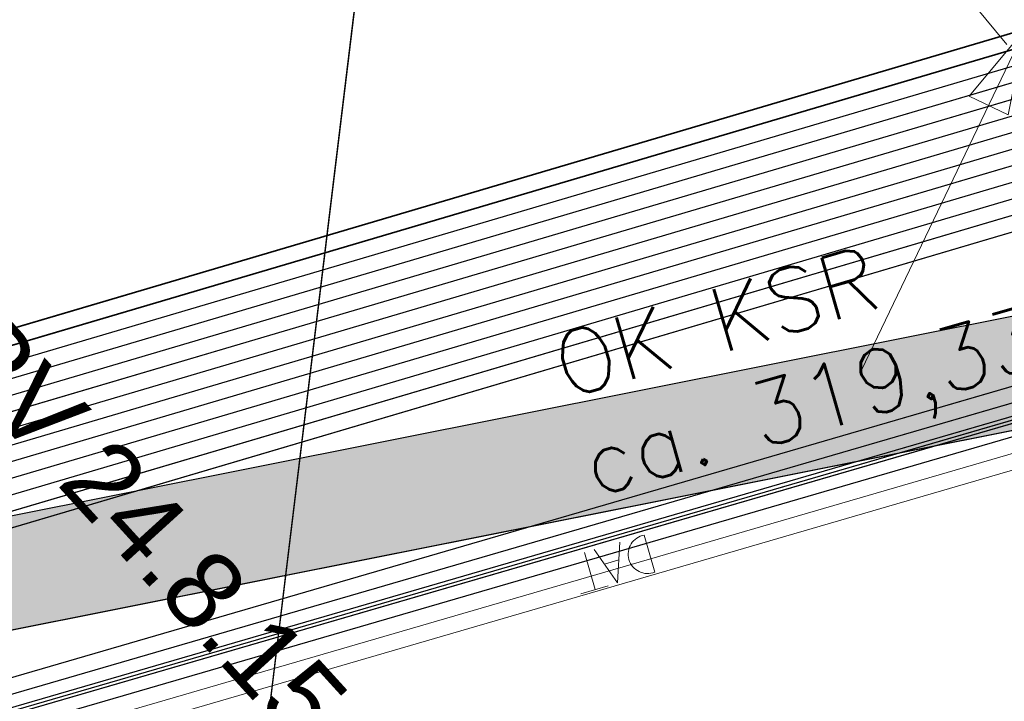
# Model space of a CAD drawing. Header units: metres. Extents: x -502 to 161, y -108 to 174.
# Tile 169 of 256: x -212.91 to -209.84, y -38.73 to -36.6. Entities that reach past the tile are written whole.
import ezdxf

# ---------------------------------------------------------------- set-up
doc = ezdxf.new("R2010")
doc.units = ezdxf.units.M
doc.header["$LTSCALE"] = 0.1
for name, color, linetype in [('BRI31-005.05-5p02-Koordinierung Lageplan 4. BA ZOB West 2022-06-15', 7, 'Continuous'), ('BRI31-005.06-5f07-Koordinierung Lageplan 4. BA ZOB Fernbusbahnh', 7, 'Continuous'), ('BRI32-005.02-5f05-Koordinierung Schemaplan 4 BA ZOB Teilbereich', 7, 'Continuous'), ('BRI32-005.03-5f06-Koordinierung Schemaplan 4 BA ZOB Teilbereich 2 Ost - Bahnhofsallee 2023-01-21', 7, 'Continuous')]:
    doc.layers.add(name, color=color, linetype=linetype)
doc.styles.add('Arial', font='arial.ttf')
doc.styles.add('Txt', font='txt_____.ttf')

# ---------------------------------------------------------------- blocks, each defined once
blk = doc.blocks.new('ALG_00093')
at = {"color": 1, "linetype": 'Continuous', "lineweight": 9, "true_color": 0xff0000, "transparency": 33554687, "flags": 128}
blk.add_lwpolyline([(0, 0), (0.3773, 0.09625), (0.3773, -0.09625), (0, 0)], dxfattribs=at)
blk = doc.blocks.new('1000DAT')
at = {"color": 114, "linetype": 'Continuous', "lineweight": 13, "true_color": 0x00994c, "transparency": 33554687}
for p, q in [((4.589, 0.775), (4.589, 0.173)), ((5.348, 0.777), (5.795, 0.777)), ((5.561, 0.775), (5.561, 0.173)), ((5.077, 0.435), (5.312, 0.435))]:
    blk.add_line(p, q, dxfattribs=at)
at = {"color": 114, "linetype": 'Continuous', "lineweight": 13, "true_color": 0x00994c, "transparency": 33554687, "flags": 128}
blk.add_lwpolyline([(4.589, 0.775, -0.445229), (4.924, 0.474, -0.445229), (4.589, 0.173)], format="xyb", dxfattribs=at)
blk.add_lwpolyline([(4.984, 0.174), (5.199, 0.775), (5.401, 0.174)], dxfattribs=at)

msp = doc.modelspace()

# ---------------------------------------------------------------- linework, layer by layer
at = {"layer": 'BRI31-005.05-5p02-Koordinierung Lageplan 4. BA ZOB West 2022-06-15', "color": 1, "linetype": 'Continuous', "lineweight": 25, "true_color": 0xff0000, "transparency": 33554687}
msp.add_line((-211.7361, -35.479), (-212.1559, -38.9294), dxfattribs=at)
at = {"layer": 'BRI31-005.05-5p02-Koordinierung Lageplan 4. BA ZOB West 2022-06-15', "color": 1, "linetype": 'Continuous', "lineweight": 18, "true_color": 0xff0000, "transparency": 33554687}
msp.add_line((-209.7711, -36.6334), (-210.2833, -37.6984), dxfattribs=at)
at = {"layer": 'BRI31-005.05-5p02-Koordinierung Lageplan 4. BA ZOB West 2022-06-15', "color": 250, "linetype": 'Continuous', "lineweight": 25, "true_color": 0x333333, "transparency": 33554687}
for p, q in [((-249.6124, -45.4638), (-208.7337, -37.3151)), ((-249.5446, -45.8072), (-208.6653, -37.6584))]:
    msp.add_line(p, q, dxfattribs=at)
at = {"layer": 'BRI31-005.05-5p02-Koordinierung Lageplan 4. BA ZOB West 2022-06-15', "color": 1, "linetype": 'Continuous', "lineweight": 25, "true_color": 0xff0000, "transparency": 33554687, "flags": 128}
msp.add_lwpolyline([(-225.3387, -11.2374), (-229.5957, -18.1714), (-229.0257, -20.8074), (-227.7997, -27.4074), (-227.6647, -27.9944), (-227.4477, -30.3544), (-224.2937, -35.5024), (-224.0217, -35.9484), (-223.2007, -36.4664), (-222.9157, -36.6434), (-217.6127, -39.5814), (-217.2307, -39.7354), (-214.0777, -39.1054), (-207.9547, -37.3244), (-207.4387, -36.8834), (-205.7427, -35.6354), (-202.5457, -34.9364), (-199.0767, -34.0634), (-192.6107, -32.7734), (-185.6937, -31.6434), (-180.2767, -30.7334), (-179.4717, -30.6334), (-178.4147, -30.7934), (-174.3807, -31.4324)], dxfattribs=at)
at = {"layer": 'BRI31-005.05-5p02-Koordinierung Lageplan 4. BA ZOB West 2022-06-15', "color": 250, "linetype": 'Continuous', "lineweight": 25, "true_color": 0x333333, "transparency": 33554687, "flags": 128}
for points in [[(-225.3307, -11.2434), (-229.5857, -18.1734), (-229.0157, -20.8054), (-227.7897, -27.4054), (-227.6547, -27.9934), (-227.4387, -30.3514), (-224.2857, -35.4974), (-224.0137, -35.9414), (-223.1947, -36.4574), (-222.9107, -36.6354), (-217.6077, -39.5724), (-217.2297, -39.7244), (-214.0807, -39.0964), (-207.9597, -37.3154), (-207.4447, -36.8754), (-205.7467, -35.6254), (-202.5487, -34.9274), (-199.0787, -34.0534), (-192.6127, -32.7634), (-185.6947, -31.6334), (-180.2787, -30.7234), (-179.4717, -30.6234), (-178.4137, -30.7834), (-174.3787, -31.4224)], [(-225.2907, -11.2734), (-229.5327, -18.1824), (-228.9667, -20.7954), (-227.7407, -27.3964), (-227.6047, -27.9884), (-227.3897, -30.3354), (-224.2587, -35.4464), (-223.9867, -35.8994), (-223.1627, -36.4184), (-222.8857, -36.5924), (-217.5837, -39.5284), (-217.0567, -39.7414), (-214.0687, -39.1454), (-207.9377, -37.3614), (-207.4157, -36.9154), (-205.7257, -35.6724), (-202.5377, -34.9764), (-199.0687, -34.1024), (-192.6037, -32.8124), (-185.6867, -31.6824), (-180.2717, -30.7724), (-179.4727, -30.6734), (-178.4207, -30.8324), (-177.8307, -31.0624)], [(-174.3647, -31.3244), (-178.3997, -30.6854), (-179.4697, -30.5234), (-180.2927, -30.6254), (-185.7107, -31.5354), (-192.6307, -32.6654), (-199.0987, -33.9554), (-202.5707, -34.8294), (-205.7887, -35.5314), (-207.5047, -36.7934), (-208.0037, -37.2234), (-214.1047, -38.9984), (-217.2137, -39.6184), (-217.5597, -39.4844), (-222.8607, -36.5494), (-223.1417, -36.3724), (-223.9597, -35.8574), (-224.2067, -35.4344), (-227.3407, -30.3194), (-227.5547, -27.9834), (-227.6917, -27.3874), (-228.9177, -20.7854), (-229.4797, -18.1914), (-225.2507, -11.3034)], [(-174.3717, -31.3734), (-178.4067, -30.7344), (-179.4707, -30.5734), (-180.2857, -30.6744), (-185.7027, -31.5844), (-192.6217, -32.7144), (-199.0887, -34.0044), (-202.5597, -34.8784), (-205.7677, -35.5784), (-207.4747, -36.8344), (-207.9817, -37.2694), (-214.0927, -39.0474), (-217.0437, -39.6364), (-217.5357, -39.4404), (-222.8357, -36.5064), (-223.1087, -36.3344), (-223.9327, -35.8154), (-224.1667, -35.4034), (-227.2917, -30.3034), (-227.5047, -27.9804), (-227.6427, -27.3784), (-228.8687, -20.7754), (-229.4267, -18.2004), (-225.2107, -11.3334)], [(-178.2347, -30.0544), (-179.1357, -29.8924), (-180.3637, -30.1044), (-186.0237, -31.1244), (-193.0907, -32.3544), (-199.2367, -33.3944), (-200.6857, -33.7654), (-202.8467, -34.2434), (-206.2057, -35.0734), (-208.3897, -36.7434), (-214.3777, -38.5134), (-216.5857, -38.7694), (-217.3127, -38.8554), (-222.6167, -36.1834), (-223.7887, -35.3634), (-226.8857, -30.1354), (-227.0657, -27.9414), (-227.1787, -27.2534), (-228.4947, -20.5034), (-229.0277, -18.0634), (-224.7607, -11.6114)], [(-178.2447, -30.1034), (-179.1357, -29.9434), (-180.3547, -30.1534), (-186.0147, -31.1734), (-193.0827, -32.4034), (-199.2267, -33.4434), (-200.6627, -33.8124), (-202.8357, -34.2924), (-206.1837, -35.1194), (-208.3667, -36.7884), (-214.3677, -38.5624), (-216.5857, -38.8194), (-217.1447, -38.8844), (-222.5907, -36.1404), (-223.7507, -35.3284), (-226.8367, -30.1194), (-227.0157, -27.9374), (-227.1297, -27.2434), (-228.4457, -20.4934), (-228.9747, -18.0734), (-224.7217, -11.6424)], [(-178.2547, -30.1524), (-179.1357, -29.9944), (-180.3457, -30.2024), (-186.0057, -31.2224), (-193.0747, -32.4524), (-199.2167, -33.4924), (-200.6567, -33.8604), (-202.8157, -34.3414), (-206.1617, -35.1654), (-208.3437, -36.8334), (-214.3577, -38.6114), (-216.5757, -38.8684), (-216.9747, -38.9144), (-217.1357, -38.8334), (-222.5647, -36.0974), (-223.7127, -35.2934), (-226.7877, -30.1034), (-226.9657, -27.9334), (-227.0807, -27.2334), (-228.3967, -20.4834), (-228.9217, -18.0834), (-224.6827, -11.6734)], [(-224.6437, -11.7044), (-228.8687, -18.0934), (-228.3477, -20.4734), (-227.0317, -27.2234), (-226.9157, -27.9294), (-226.7387, -30.0874), (-223.6747, -35.2584), (-222.5387, -36.0544), (-217.2887, -38.7014), (-216.6117, -38.6224), (-214.4077, -38.3664), (-208.4587, -36.6084), (-206.2717, -34.9354), (-202.8797, -34.0964), (-200.7457, -33.6254), (-199.2667, -33.2474), (-193.1147, -32.2074), (-186.0507, -30.9774), (-180.3907, -29.9574), (-179.1357, -29.7394), (-178.2047, -29.9074)], [(-178.2147, -29.9564), (-179.1357, -29.7904), (-180.3817, -30.0064), (-186.0417, -31.0264), (-193.1067, -32.2564), (-199.2567, -33.2964), (-200.7597, -33.6794), (-202.8687, -34.1454), (-206.2497, -34.9814), (-208.4357, -36.6534), (-214.3977, -38.4154), (-217.1177, -38.7314), (-222.5257, -36.0034), (-223.6367, -35.2234), (-226.6897, -30.0714), (-226.8657, -27.9254), (-226.9827, -27.2134), (-228.2987, -20.4634), (-228.8157, -18.1034), (-224.6047, -11.7354)], [(-178.2247, -30.0054), (-179.1357, -29.8414), (-180.3727, -30.0554), (-186.0327, -31.0754), (-193.0987, -32.3054), (-199.2467, -33.3454), (-200.7697, -33.7334), (-202.8577, -34.1944), (-206.2277, -35.0274), (-208.4127, -36.6984), (-214.3877, -38.4644), (-216.6287, -38.7244), (-216.9477, -38.7614), (-217.1087, -38.6784), (-222.4867, -35.9684), (-223.5987, -35.1884), (-226.6407, -30.0554), (-226.8157, -27.9214), (-226.9337, -27.2034), (-228.2497, -20.4534), (-228.7627, -18.1134), (-224.5657, -11.7664)], [(-178.1847, -29.8094), (-179.1357, -29.6374), (-180.4087, -29.8594), (-186.0687, -30.8794), (-193.1307, -32.1094), (-199.2867, -33.1494), (-202.9127, -33.9494), (-206.3377, -34.7974), (-208.5277, -36.4734), (-214.4377, -38.2194), (-216.6027, -38.4714), (-217.2647, -38.5434), (-222.4607, -35.9254), (-223.5607, -35.1534), (-226.5917, -30.0394), (-226.7657, -27.9174), (-226.8847, -27.1934), (-228.2007, -20.4434), (-228.7097, -18.1234), (-224.5267, -11.7974)], [(-178.1947, -29.8584), (-179.1357, -29.6884), (-180.3997, -29.9084), (-186.0597, -30.9284), (-193.1227, -32.1584), (-199.2767, -33.1984), (-202.9017, -33.9984), (-206.3157, -34.8434), (-208.5047, -36.5184), (-214.4277, -38.2684), (-217.0907, -38.5784), (-222.4567, -35.8684), (-223.5227, -35.1184), (-226.5427, -30.0234), (-226.7157, -27.9134), (-226.8357, -27.1844), (-228.1517, -20.4334), (-228.6567, -18.1334), (-224.4877, -11.8284)], [(-200.2857, -36.5834), (-199.6747, -35.4934), (-199.5557, -34.9334), (-199.7607, -34.1634), (-200.1017, -33.7834), (-200.6467, -33.5734), (-201.0147, -33.6334), (-202.8907, -34.0474), (-206.2937, -34.8894), (-208.4817, -36.5634), (-214.4177, -38.3174), (-216.6047, -38.5714), (-216.9147, -38.6074), (-217.0817, -38.5234), (-222.4087, -35.8394), (-223.4847, -35.0834), (-226.4937, -30.0074), (-226.6657, -27.9094), (-226.7867, -27.1734), (-228.1027, -20.4234), (-228.6037, -18.1434), (-224.4487, -11.8594)], [(-178.1657, -29.7114), (-179.1357, -29.5354), (-180.4267, -29.7614), (-186.0867, -30.7814), (-193.1467, -32.0114), (-199.3047, -33.0514), (-202.9357, -33.8514), (-206.3817, -34.7054), (-208.5737, -36.3834), (-214.4577, -38.1214), (-216.9157, -38.4004), (-217.0637, -38.4194), (-217.1517, -38.4314), (-222.3827, -35.7964), (-223.4467, -35.0484), (-226.4447, -29.9914), (-226.6157, -27.9054), (-226.7377, -27.1634), (-228.0537, -20.4134), (-228.5507, -18.1534), (-224.4097, -11.8904)], [(-178.1747, -29.7604), (-179.1357, -29.5864), (-180.4177, -29.8104), (-186.0777, -30.8304), (-193.1387, -32.0604), (-199.2967, -33.1004), (-202.9237, -33.9004), (-206.3597, -34.7514), (-208.5507, -36.4284), (-214.4477, -38.1704), (-216.9837, -38.4594), (-217.1887, -38.3564), (-222.3567, -35.7534), (-223.4087, -35.0134), (-226.3957, -29.9754), (-226.5657, -27.9014), (-226.6887, -27.1534), (-228.0047, -20.4034), (-228.4977, -18.1634), (-224.3707, -11.9214)]]:
    msp.add_lwpolyline(points, dxfattribs=at)
at = {"layer": 'BRI31-005.05-5p02-Koordinierung Lageplan 4. BA ZOB West 2022-06-15', "color": 114, "linetype": 'Continuous', "lineweight": 25, "true_color": 0x00994c, "transparency": 33554687, "flags": 128}
msp.add_lwpolyline([(-174.3777, -31.4124), (-178.4117, -30.7734), (-179.4707, -30.6134), (-180.2797, -30.7134), (-185.6977, -31.6244), (-192.6137, -32.7544), (-199.0817, -34.0444), (-202.5497, -34.9164), (-205.7517, -35.6174), (-207.4517, -36.8684), (-207.9637, -37.3064), (-214.0827, -39.0854), (-217.2287, -39.7144), (-217.6047, -39.5634), (-222.9057, -36.6254), (-223.1907, -36.4494), (-224.0077, -35.9334), (-224.2767, -35.4914), (-227.4277, -30.3474), (-227.6447, -27.9914), (-227.7807, -27.4034), (-229.0067, -20.8034), (-229.5747, -18.1744), (-225.3227, -11.2494)], dxfattribs=at)
at = {"layer": 'BRI31-005.05-5p02-Koordinierung Lageplan 4. BA ZOB West 2022-06-15', "color": 190, "linetype": 'Continuous', "lineweight": 35, "true_color": 0x7f00ff, "transparency": 33554687, "flags": 128}
for points in [[(-178.1477, -29.6134), (-179.1357, -29.4334), (-180.4447, -29.6634), (-186.1047, -30.6834), (-193.1627, -31.9134), (-199.3207, -32.9534), (-202.9597, -33.7534), (-206.4257, -34.6134), (-208.6197, -36.2934), (-214.4777, -38.0234), (-217.0457, -38.3154), (-217.1367, -38.3264), (-222.3647, -35.6884), (-223.3707, -34.9784), (-226.3467, -29.9594), (-226.5157, -27.8974), (-226.6397, -27.1434), (-227.9557, -20.3934), (-228.4447, -18.1734), (-224.3317, -11.9524)], [(-178.1567, -29.6624), (-179.1357, -29.4844), (-180.4357, -29.7124), (-186.0957, -30.7324), (-193.1547, -31.9624), (-199.3127, -33.0024), (-202.9477, -33.8024), (-206.4037, -34.6594), (-208.5967, -36.3384), (-214.4677, -38.0724), (-216.9517, -38.3544), (-222.3047, -35.6674), (-223.3327, -34.9434), (-226.2977, -29.9434), (-226.4657, -27.8934), (-226.5907, -27.1334), (-227.9067, -20.3834), (-228.3917, -18.1834), (-224.2927, -11.9834)]]:
    msp.add_lwpolyline(points, dxfattribs=at)
at = {"layer": 'BRI31-005.05-5p02-Koordinierung Lageplan 4. BA ZOB West 2022-06-15', "color": 7, "linetype": 'Continuous', "lineweight": 13, "transparency": 33554687, "flags": 128}
for points in [[(-174.4567, -31.9734), (-178.4767, -31.2244), (-179.4807, -31.0734), (-180.2157, -31.1644), (-185.6227, -32.0744), (-192.5317, -33.2044), (-198.9887, -34.4944), (-202.5047, -35.1234), (-205.6627, -35.8134), (-207.8937, -37.4534), (-214.0447, -39.2434), (-217.2537, -39.8834), (-222.9587, -36.7234), (-224.0877, -36.0134), (-227.5367, -30.3834), (-227.7547, -28.0034), (-227.8877, -27.4234), (-229.1137, -20.8234)], [(-174.4497, -31.9244), (-178.4697, -31.1754), (-179.4797, -31.0234), (-180.2227, -31.1154), (-185.6307, -32.0254), (-192.5407, -33.1554), (-198.9987, -34.4454), (-202.5267, -35.0254), (-205.7047, -35.7194), (-207.3857, -36.9554), (-207.9157, -37.4074), (-214.0567, -39.1944), (-217.2457, -39.8304), (-222.9347, -36.6794), (-223.2167, -36.5024), (-224.0507, -35.9774), (-227.4877, -30.3674), (-227.7047, -27.9984), (-227.8387, -27.4144), (-229.0647, -20.8144)]]:
    msp.add_lwpolyline(points, dxfattribs=at)
at = {"layer": 'BRI31-005.05-5p02-Koordinierung Lageplan 4. BA ZOB West 2022-06-15', "color": 1, "linetype": 'Continuous', "lineweight": 18, "true_color": 0xff0000, "transparency": 33554687, "flags": 128}
msp.add_lwpolyline([(-209.7134, -36.5851), (-211.6984, -34.1901), (-211.8139, -34.2859), (-209.8289, -36.6809)], dxfattribs=at)
at = {"layer": 'BRI31-005.06-5f07-Koordinierung Lageplan 4. BA ZOB Fernbusbahnh', "color": 1, "linetype": 'Continuous', "lineweight": 25, "true_color": 0xff0000, "transparency": 33554687}
msp.add_line((-211.7361, -35.479), (-212.1559, -38.9294), dxfattribs=at)
at = {"layer": 'BRI31-005.06-5f07-Koordinierung Lageplan 4. BA ZOB Fernbusbahnh', "color": 1, "linetype": 'Continuous', "lineweight": 20, "true_color": 0xff0000, "transparency": 33554687}
msp.add_line((-211.7361, -35.479), (-212.1559, -38.9294), dxfattribs=at)
at = {"layer": 'BRI31-005.06-5f07-Koordinierung Lageplan 4. BA ZOB Fernbusbahnh', "color": 1, "linetype": 'Continuous', "lineweight": 13, "true_color": 0xff0000, "transparency": 33554687}
msp.add_line((-209.7711, -36.6334), (-210.2833, -37.6984), dxfattribs=at)
at = {"layer": 'BRI31-005.06-5f07-Koordinierung Lageplan 4. BA ZOB Fernbusbahnh', "color": 250, "linetype": 'Continuous', "lineweight": 20, "true_color": 0x333333, "transparency": 33554687}
for p, q in [((-249.6124, -45.4638), (-208.7337, -37.3151)), ((-249.5446, -45.8072), (-208.6653, -37.6584))]:
    msp.add_line(p, q, dxfattribs=at)
at = {"layer": 'BRI31-005.06-5f07-Koordinierung Lageplan 4. BA ZOB Fernbusbahnh', "color": 1, "linetype": 'Continuous', "lineweight": 20, "true_color": 0xff0000, "transparency": 33554687, "flags": 128}
msp.add_lwpolyline([(-225.3387, -11.2374), (-229.5957, -18.1714), (-229.0257, -20.8074), (-227.7997, -27.4074), (-227.6647, -27.9944), (-227.4477, -30.3544), (-224.2937, -35.5024), (-224.0217, -35.9484), (-223.2007, -36.4664), (-222.9157, -36.6434), (-217.6127, -39.5814), (-217.2307, -39.7354), (-214.0777, -39.1054), (-207.9547, -37.3244), (-207.4387, -36.8834), (-205.7427, -35.6354), (-202.5457, -34.9364), (-199.0767, -34.0634), (-192.6107, -32.7734), (-185.6937, -31.6434), (-180.2767, -30.7334), (-179.4717, -30.6334), (-178.4147, -30.7934), (-174.3807, -31.4324)], dxfattribs=at)
at = {"layer": 'BRI31-005.06-5f07-Koordinierung Lageplan 4. BA ZOB Fernbusbahnh', "color": 250, "linetype": 'Continuous', "lineweight": 20, "true_color": 0x333333, "transparency": 33554687, "flags": 128}
for points in [[(-225.3307, -11.2434), (-229.5857, -18.1734), (-229.0157, -20.8054), (-227.7897, -27.4054), (-227.6547, -27.9934), (-227.4387, -30.3514), (-224.2857, -35.4974), (-224.0137, -35.9414), (-223.1947, -36.4574), (-222.9107, -36.6354), (-217.6077, -39.5724), (-217.2297, -39.7244), (-214.0807, -39.0964), (-207.9597, -37.3154), (-207.4447, -36.8754), (-205.7467, -35.6254), (-202.5487, -34.9274), (-199.0787, -34.0534), (-192.6127, -32.7634), (-185.6947, -31.6334), (-180.2787, -30.7234), (-179.4717, -30.6234), (-178.4137, -30.7834), (-174.3787, -31.4224)], [(-225.2907, -11.2734), (-229.5327, -18.1824), (-228.9667, -20.7954), (-227.7407, -27.3964), (-227.6047, -27.9884), (-227.3897, -30.3354), (-224.2587, -35.4464), (-223.9867, -35.8994), (-223.1627, -36.4184), (-222.8857, -36.5924), (-217.5837, -39.5284), (-217.0567, -39.7414), (-214.0687, -39.1454), (-207.9377, -37.3614), (-207.4157, -36.9154), (-205.7257, -35.6724), (-202.5377, -34.9764), (-199.0687, -34.1024), (-192.6037, -32.8124), (-185.6867, -31.6824), (-180.2717, -30.7724), (-179.4727, -30.6734), (-178.4207, -30.8324), (-177.8307, -31.0624)], [(-174.3647, -31.3244), (-178.3997, -30.6854), (-179.4697, -30.5234), (-180.2927, -30.6254), (-185.7107, -31.5354), (-192.6307, -32.6654), (-199.0987, -33.9554), (-202.5707, -34.8294), (-205.7887, -35.5314), (-207.5047, -36.7934), (-208.0037, -37.2234), (-214.1047, -38.9984), (-217.2137, -39.6184), (-217.5597, -39.4844), (-222.8607, -36.5494), (-223.1417, -36.3724), (-223.9597, -35.8574), (-224.2067, -35.4344), (-227.3407, -30.3194), (-227.5547, -27.9834), (-227.6917, -27.3874), (-228.9177, -20.7854), (-229.4797, -18.1914), (-225.2507, -11.3034)], [(-174.3717, -31.3734), (-178.4067, -30.7344), (-179.4707, -30.5734), (-180.2857, -30.6744), (-185.7027, -31.5844), (-192.6217, -32.7144), (-199.0887, -34.0044), (-202.5597, -34.8784), (-205.7677, -35.5784), (-207.4747, -36.8344), (-207.9817, -37.2694), (-214.0927, -39.0474), (-217.0437, -39.6364), (-217.5357, -39.4404), (-222.8357, -36.5064), (-223.1087, -36.3344), (-223.9327, -35.8154), (-224.1667, -35.4034), (-227.2917, -30.3034), (-227.5047, -27.9804), (-227.6427, -27.3784), (-228.8687, -20.7754), (-229.4267, -18.2004), (-225.2107, -11.3334)], [(-178.2347, -30.0544), (-179.1357, -29.8924), (-180.3637, -30.1044), (-186.0237, -31.1244), (-193.0907, -32.3544), (-199.2367, -33.3944), (-200.6857, -33.7654), (-202.8467, -34.2434), (-206.2057, -35.0734), (-208.3897, -36.7434), (-214.3777, -38.5134), (-216.5857, -38.7694), (-217.3127, -38.8554), (-222.6167, -36.1834), (-223.7887, -35.3634), (-226.8857, -30.1354), (-227.0657, -27.9414), (-227.1787, -27.2534), (-228.4947, -20.5034), (-229.0277, -18.0634), (-224.7607, -11.6114)], [(-178.2447, -30.1034), (-179.1357, -29.9434), (-180.3547, -30.1534), (-186.0147, -31.1734), (-193.0827, -32.4034), (-199.2267, -33.4434), (-200.6627, -33.8124), (-202.8357, -34.2924), (-206.1837, -35.1194), (-208.3667, -36.7884), (-214.3677, -38.5624), (-216.5857, -38.8194), (-217.1447, -38.8844), (-222.5907, -36.1404), (-223.7507, -35.3284), (-226.8367, -30.1194), (-227.0157, -27.9374), (-227.1297, -27.2434), (-228.4457, -20.4934), (-228.9747, -18.0734), (-224.7217, -11.6424)], [(-178.2547, -30.1524), (-179.1357, -29.9944), (-180.3457, -30.2024), (-186.0057, -31.2224), (-193.0747, -32.4524), (-199.2167, -33.4924), (-200.6567, -33.8604), (-202.8157, -34.3414), (-206.1617, -35.1654), (-208.3437, -36.8334), (-214.3577, -38.6114), (-216.5757, -38.8684), (-216.9747, -38.9144), (-217.1357, -38.8334), (-222.5647, -36.0974), (-223.7127, -35.2934), (-226.7877, -30.1034), (-226.9657, -27.9334), (-227.0807, -27.2334), (-228.3967, -20.4834), (-228.9217, -18.0834), (-224.6827, -11.6734)], [(-224.6437, -11.7044), (-228.8687, -18.0934), (-228.3477, -20.4734), (-227.0317, -27.2234), (-226.9157, -27.9294), (-226.7387, -30.0874), (-223.6747, -35.2584), (-222.5387, -36.0544), (-217.2887, -38.7014), (-216.6117, -38.6224), (-214.4077, -38.3664), (-208.4587, -36.6084), (-206.2717, -34.9354), (-202.8797, -34.0964), (-200.7457, -33.6254), (-199.2667, -33.2474), (-193.1147, -32.2074), (-186.0507, -30.9774), (-180.3907, -29.9574), (-179.1357, -29.7394), (-178.2047, -29.9074)], [(-178.2147, -29.9564), (-179.1357, -29.7904), (-180.3817, -30.0064), (-186.0417, -31.0264), (-193.1067, -32.2564), (-199.2567, -33.2964), (-200.7597, -33.6794), (-202.8687, -34.1454), (-206.2497, -34.9814), (-208.4357, -36.6534), (-214.3977, -38.4154), (-217.1177, -38.7314), (-222.5257, -36.0034), (-223.6367, -35.2234), (-226.6897, -30.0714), (-226.8657, -27.9254), (-226.9827, -27.2134), (-228.2987, -20.4634), (-228.8157, -18.1034), (-224.6047, -11.7354)], [(-178.2247, -30.0054), (-179.1357, -29.8414), (-180.3727, -30.0554), (-186.0327, -31.0754), (-193.0987, -32.3054), (-199.2467, -33.3454), (-200.7697, -33.7334), (-202.8577, -34.1944), (-206.2277, -35.0274), (-208.4127, -36.6984), (-214.3877, -38.4644), (-216.6287, -38.7244), (-216.9477, -38.7614), (-217.1087, -38.6784), (-222.4867, -35.9684), (-223.5987, -35.1884), (-226.6407, -30.0554), (-226.8157, -27.9214), (-226.9337, -27.2034), (-228.2497, -20.4534), (-228.7627, -18.1134), (-224.5657, -11.7664)], [(-178.1847, -29.8094), (-179.1357, -29.6374), (-180.4087, -29.8594), (-186.0687, -30.8794), (-193.1307, -32.1094), (-199.2867, -33.1494), (-202.9127, -33.9494), (-206.3377, -34.7974), (-208.5277, -36.4734), (-214.4377, -38.2194), (-216.6027, -38.4714), (-217.2647, -38.5434), (-222.4607, -35.9254), (-223.5607, -35.1534), (-226.5917, -30.0394), (-226.7657, -27.9174), (-226.8847, -27.1934), (-228.2007, -20.4434), (-228.7097, -18.1234), (-224.5267, -11.7974)], [(-178.1947, -29.8584), (-179.1357, -29.6884), (-180.3997, -29.9084), (-186.0597, -30.9284), (-193.1227, -32.1584), (-199.2767, -33.1984), (-202.9017, -33.9984), (-206.3157, -34.8434), (-208.5047, -36.5184), (-214.4277, -38.2684), (-217.0907, -38.5784), (-222.4567, -35.8684), (-223.5227, -35.1184), (-226.5427, -30.0234), (-226.7157, -27.9134), (-226.8357, -27.1844), (-228.1517, -20.4334), (-228.6567, -18.1334), (-224.4877, -11.8284)], [(-200.2857, -36.5834), (-199.6747, -35.4934), (-199.5557, -34.9334), (-199.7607, -34.1634), (-200.1017, -33.7834), (-200.6467, -33.5734), (-201.0147, -33.6334), (-202.8907, -34.0474), (-206.2937, -34.8894), (-208.4817, -36.5634), (-214.4177, -38.3174), (-216.6047, -38.5714), (-216.9147, -38.6074), (-217.0817, -38.5234), (-222.4087, -35.8394), (-223.4847, -35.0834), (-226.4937, -30.0074), (-226.6657, -27.9094), (-226.7867, -27.1734), (-228.1027, -20.4234), (-228.6037, -18.1434), (-224.4487, -11.8594)], [(-178.1657, -29.7114), (-179.1357, -29.5354), (-180.4267, -29.7614), (-186.0867, -30.7814), (-193.1467, -32.0114), (-199.3047, -33.0514), (-202.9357, -33.8514), (-206.3817, -34.7054), (-208.5737, -36.3834), (-214.4577, -38.1214), (-216.9157, -38.4004), (-217.0637, -38.4194), (-217.1517, -38.4314), (-222.3827, -35.7964), (-223.4467, -35.0484), (-226.4447, -29.9914), (-226.6157, -27.9054), (-226.7377, -27.1634), (-228.0537, -20.4134), (-228.5507, -18.1534), (-224.4097, -11.8904)], [(-178.1747, -29.7604), (-179.1357, -29.5864), (-180.4177, -29.8104), (-186.0777, -30.8304), (-193.1387, -32.0604), (-199.2967, -33.1004), (-202.9237, -33.9004), (-206.3597, -34.7514), (-208.5507, -36.4284), (-214.4477, -38.1704), (-216.9837, -38.4594), (-217.1887, -38.3564), (-222.3567, -35.7534), (-223.4087, -35.0134), (-226.3957, -29.9754), (-226.5657, -27.9014), (-226.6887, -27.1534), (-228.0047, -20.4034), (-228.4977, -18.1634), (-224.3707, -11.9214)]]:
    msp.add_lwpolyline(points, dxfattribs=at)
at = {"layer": 'BRI31-005.06-5f07-Koordinierung Lageplan 4. BA ZOB Fernbusbahnh', "color": 114, "linetype": 'Continuous', "lineweight": 20, "true_color": 0x00994c, "transparency": 33554687, "flags": 128}
msp.add_lwpolyline([(-174.3777, -31.4124), (-178.4117, -30.7734), (-179.4707, -30.6134), (-180.2797, -30.7134), (-185.6977, -31.6244), (-192.6137, -32.7544), (-199.0817, -34.0444), (-202.5497, -34.9164), (-205.7517, -35.6174), (-207.4517, -36.8684), (-207.9637, -37.3064), (-214.0827, -39.0854), (-217.2287, -39.7144), (-217.6047, -39.5634), (-222.9057, -36.6254), (-223.1907, -36.4494), (-224.0077, -35.9334), (-224.2767, -35.4914), (-227.4277, -30.3474), (-227.6447, -27.9914), (-227.7807, -27.4034), (-229.0067, -20.8034), (-229.5747, -18.1744), (-225.3227, -11.2494)], dxfattribs=at)
at = {"layer": 'BRI31-005.06-5f07-Koordinierung Lageplan 4. BA ZOB Fernbusbahnh', "color": 190, "linetype": 'Continuous', "lineweight": 30, "true_color": 0x7f00ff, "transparency": 33554687, "flags": 128}
for points in [[(-178.1477, -29.6134), (-179.1357, -29.4334), (-180.4447, -29.6634), (-186.1047, -30.6834), (-193.1627, -31.9134), (-199.3207, -32.9534), (-202.9597, -33.7534), (-206.4257, -34.6134), (-208.6197, -36.2934), (-214.4777, -38.0234), (-217.0457, -38.3154), (-217.1367, -38.3264), (-222.3647, -35.6884), (-223.3707, -34.9784), (-226.3467, -29.9594), (-226.5157, -27.8974), (-226.6397, -27.1434), (-227.9557, -20.3934), (-228.4447, -18.1734), (-224.3317, -11.9524)], [(-178.1567, -29.6624), (-179.1357, -29.4844), (-180.4357, -29.7124), (-186.0957, -30.7324), (-193.1547, -31.9624), (-199.3127, -33.0024), (-202.9477, -33.8024), (-206.4037, -34.6594), (-208.5967, -36.3384), (-214.4677, -38.0724), (-216.9517, -38.3544), (-222.3047, -35.6674), (-223.3327, -34.9434), (-226.2977, -29.9434), (-226.4657, -27.8934), (-226.5907, -27.1334), (-227.9067, -20.3834), (-228.3917, -18.1834), (-224.2927, -11.9834)]]:
    msp.add_lwpolyline(points, dxfattribs=at)
at = {"layer": 'BRI31-005.06-5f07-Koordinierung Lageplan 4. BA ZOB Fernbusbahnh', "color": 7, "linetype": 'Continuous', "lineweight": 9, "transparency": 33554687, "flags": 128}
for points in [[(-174.4567, -31.9734), (-178.4767, -31.2244), (-179.4807, -31.0734), (-180.2157, -31.1644), (-185.6227, -32.0744), (-192.5317, -33.2044), (-198.9887, -34.4944), (-202.5047, -35.1234), (-205.6627, -35.8134), (-207.8937, -37.4534), (-214.0447, -39.2434), (-217.2537, -39.8834), (-222.9587, -36.7234), (-224.0877, -36.0134), (-227.5367, -30.3834), (-227.7547, -28.0034), (-227.8877, -27.4234), (-229.1137, -20.8234)], [(-174.4497, -31.9244), (-178.4697, -31.1754), (-179.4797, -31.0234), (-180.2227, -31.1154), (-185.6307, -32.0254), (-192.5407, -33.1554), (-198.9987, -34.4454), (-202.5267, -35.0254), (-205.7047, -35.7194), (-207.3857, -36.9554), (-207.9157, -37.4074), (-214.0567, -39.1944), (-217.2457, -39.8304), (-222.9347, -36.6794), (-223.2167, -36.5024), (-224.0507, -35.9774), (-227.4877, -30.3674), (-227.7047, -27.9984), (-227.8387, -27.4144), (-229.0647, -20.8144)]]:
    msp.add_lwpolyline(points, dxfattribs=at)
at = {"layer": 'BRI31-005.06-5f07-Koordinierung Lageplan 4. BA ZOB Fernbusbahnh', "color": 1, "linetype": 'Continuous', "lineweight": 13, "true_color": 0xff0000, "transparency": 33554687, "flags": 128}
msp.add_lwpolyline([(-209.7134, -36.5851), (-211.6984, -34.1901), (-211.8139, -34.2859), (-209.8289, -36.6809)], dxfattribs=at)
at = {"layer": 'BRI31-005.06-5f07-Koordinierung Lageplan 4. BA ZOB Fernbusbahnh', "color": 2, "linetype": 'Continuous', "true_color": 0xffff00, "transparency": 33554687}
msp.add_solid([(-249.5446, -45.8072), (-249.6124, -45.4638), (-208.6653, -37.6584), (-208.7337, -37.3151)], dxfattribs=at)
at = {"layer": 'BRI32-005.02-5f05-Koordinierung Schemaplan 4 BA ZOB Teilbereich', "color": 250, "linetype": 'Continuous', "lineweight": 25, "true_color": 0x333333, "transparency": 33554687, "flags": 128}
for points in [[(-174.3647, -31.3244), (-178.3997, -30.6854), (-179.4697, -30.5234), (-180.2927, -30.6254), (-185.7107, -31.5354), (-192.6307, -32.6654), (-199.0987, -33.9554), (-202.5707, -34.8294), (-205.7887, -35.5314), (-207.5047, -36.7934), (-208.0037, -37.2234), (-214.1047, -38.9984), (-217.2137, -39.6184), (-217.5597, -39.4844), (-222.8607, -36.5494), (-223.1417, -36.3724), (-223.9597, -35.8574), (-224.2067, -35.4344), (-227.3407, -30.3194), (-227.5547, -27.9834), (-227.6917, -27.3874), (-228.9177, -20.7854), (-229.4797, -18.1914), (-225.2507, -11.3034)], [(-174.3717, -31.3734), (-178.4067, -30.7344), (-179.4707, -30.5734), (-180.2857, -30.6744), (-185.7027, -31.5844), (-192.6217, -32.7144), (-199.0887, -34.0044), (-202.5597, -34.8784), (-205.7677, -35.5784), (-207.4747, -36.8344), (-207.9817, -37.2694), (-214.0927, -39.0474), (-217.0437, -39.6364), (-217.5357, -39.4404), (-222.8357, -36.5064), (-223.1087, -36.3344), (-223.9327, -35.8154), (-224.1667, -35.4034), (-227.2917, -30.3034), (-227.5047, -27.9804), (-227.6427, -27.3784), (-228.8687, -20.7754), (-229.4267, -18.2004), (-225.2107, -11.3334)], [(-178.2347, -30.0544), (-179.1357, -29.8924), (-180.3637, -30.1044), (-186.0237, -31.1244), (-193.0907, -32.3544), (-199.2367, -33.3944), (-200.6857, -33.7654), (-202.8467, -34.2434), (-206.2057, -35.0734), (-208.3897, -36.7434), (-214.3777, -38.5134), (-216.5857, -38.7694), (-217.3127, -38.8554), (-222.6167, -36.1834), (-223.7887, -35.3634), (-226.8857, -30.1354), (-227.0657, -27.9414), (-227.1787, -27.2534), (-228.4947, -20.5034), (-229.0277, -18.0634), (-224.7607, -11.6114)], [(-178.2447, -30.1034), (-179.1357, -29.9434), (-180.3547, -30.1534), (-186.0147, -31.1734), (-193.0827, -32.4034), (-199.2267, -33.4434), (-200.6627, -33.8124), (-202.8357, -34.2924), (-206.1837, -35.1194), (-208.3667, -36.7884), (-214.3677, -38.5624), (-216.5857, -38.8194), (-217.1447, -38.8844), (-222.5907, -36.1404), (-223.7507, -35.3284), (-226.8367, -30.1194), (-227.0157, -27.9374), (-227.1297, -27.2434), (-228.4457, -20.4934), (-228.9747, -18.0734), (-224.7217, -11.6424)], [(-178.2547, -30.1524), (-179.1357, -29.9944), (-180.3457, -30.2024), (-186.0057, -31.2224), (-193.0747, -32.4524), (-199.2167, -33.4924), (-200.6567, -33.8604), (-202.8157, -34.3414), (-206.1617, -35.1654), (-208.3437, -36.8334), (-214.3577, -38.6114), (-216.5757, -38.8684), (-216.9747, -38.9144), (-217.1357, -38.8334), (-222.5647, -36.0974), (-223.7127, -35.2934), (-226.7877, -30.1034), (-226.9657, -27.9334), (-227.0807, -27.2334), (-228.3967, -20.4834), (-228.9217, -18.0834), (-224.6827, -11.6734)], [(-224.6437, -11.7044), (-228.8687, -18.0934), (-228.3477, -20.4734), (-227.0317, -27.2234), (-226.9157, -27.9294), (-226.7387, -30.0874), (-223.6747, -35.2584), (-222.5387, -36.0544), (-217.2887, -38.7014), (-216.6117, -38.6224), (-214.4077, -38.3664), (-208.4587, -36.6084), (-206.2717, -34.9354), (-202.8797, -34.0964), (-200.7457, -33.6254), (-199.2667, -33.2474), (-193.1147, -32.2074), (-186.0507, -30.9774), (-180.3907, -29.9574), (-179.1357, -29.7394), (-178.2047, -29.9074)], [(-178.2147, -29.9564), (-179.1357, -29.7904), (-180.3817, -30.0064), (-186.0417, -31.0264), (-193.1067, -32.2564), (-199.2567, -33.2964), (-200.7597, -33.6794), (-202.8687, -34.1454), (-206.2497, -34.9814), (-208.4357, -36.6534), (-214.3977, -38.4154), (-217.1177, -38.7314), (-222.5257, -36.0034), (-223.6367, -35.2234), (-226.6897, -30.0714), (-226.8657, -27.9254), (-226.9827, -27.2134), (-228.2987, -20.4634), (-228.8157, -18.1034), (-224.6047, -11.7354)], [(-178.2247, -30.0054), (-179.1357, -29.8414), (-180.3727, -30.0554), (-186.0327, -31.0754), (-193.0987, -32.3054), (-199.2467, -33.3454), (-200.7697, -33.7334), (-202.8577, -34.1944), (-206.2277, -35.0274), (-208.4127, -36.6984), (-214.3877, -38.4644), (-216.6287, -38.7244), (-216.9477, -38.7614), (-217.1087, -38.6784), (-222.4867, -35.9684), (-223.5987, -35.1884), (-226.6407, -30.0554), (-226.8157, -27.9214), (-226.9337, -27.2034), (-228.2497, -20.4534), (-228.7627, -18.1134), (-224.5657, -11.7664)], [(-178.1657, -29.7114), (-179.1357, -29.5354), (-180.4267, -29.7614), (-186.0867, -30.7814), (-193.1467, -32.0114), (-199.3047, -33.0514), (-202.9357, -33.8514), (-206.3817, -34.7054), (-208.5737, -36.3834), (-214.4577, -38.1214), (-216.9157, -38.4004), (-217.0637, -38.4194), (-217.1517, -38.4314), (-222.3827, -35.7964), (-223.4467, -35.0484), (-226.4447, -29.9914), (-226.6157, -27.9054), (-226.7377, -27.1634), (-228.0537, -20.4134), (-228.5507, -18.1534), (-224.4097, -11.8904)], [(-178.1747, -29.7604), (-179.1357, -29.5864), (-180.4177, -29.8104), (-186.0777, -30.8304), (-193.1387, -32.0604), (-199.2967, -33.1004), (-202.9237, -33.9004), (-206.3597, -34.7514), (-208.5507, -36.4284), (-214.4477, -38.1704), (-216.9837, -38.4594), (-217.1887, -38.3564), (-222.3567, -35.7534), (-223.4087, -35.0134), (-226.3957, -29.9754), (-226.5657, -27.9014), (-226.6887, -27.1534), (-228.0047, -20.4034), (-228.4977, -18.1634), (-224.3707, -11.9214)]]:
    msp.add_lwpolyline(points, dxfattribs=at)
at = {"layer": 'BRI32-005.02-5f05-Koordinierung Schemaplan 4 BA ZOB Teilbereich', "color": 190, "linetype": 'Continuous', "lineweight": 35, "true_color": 0x7f00ff, "transparency": 33554687, "flags": 128}
for points in [[(-178.1477, -29.6134), (-179.1357, -29.4334), (-180.4447, -29.6634), (-186.1047, -30.6834), (-193.1627, -31.9134), (-199.3207, -32.9534), (-202.9597, -33.7534), (-206.4257, -34.6134), (-208.6197, -36.2934), (-214.4777, -38.0234), (-217.0457, -38.3154), (-217.1367, -38.3264), (-222.3647, -35.6884), (-223.3707, -34.9784), (-226.3467, -29.9594), (-226.5157, -27.8974), (-226.6397, -27.1434), (-227.9557, -20.3934), (-228.4447, -18.1734), (-224.3317, -11.9524)], [(-178.1567, -29.6624), (-179.1357, -29.4844), (-180.4357, -29.7124), (-186.0957, -30.7324), (-193.1547, -31.9624), (-199.3127, -33.0024), (-202.9477, -33.8024), (-206.4037, -34.6594), (-208.5967, -36.3384), (-214.4677, -38.0724), (-216.9517, -38.3544), (-222.3047, -35.6674), (-223.3327, -34.9434), (-226.2977, -29.9434), (-226.4657, -27.8934), (-226.5907, -27.1334), (-227.9067, -20.3834), (-228.3917, -18.1834), (-224.2927, -11.9834)]]:
    msp.add_lwpolyline(points, dxfattribs=at)
at = {"layer": 'BRI32-005.02-5f05-Koordinierung Schemaplan 4 BA ZOB Teilbereich', "color": 7, "linetype": 'Continuous', "lineweight": 13, "transparency": 33554687, "flags": 128}
for points in [[(-174.4567, -31.9734), (-178.4767, -31.2244), (-179.4807, -31.0734), (-180.2157, -31.1644), (-185.6227, -32.0744), (-192.5317, -33.2044), (-198.9887, -34.4944), (-202.5047, -35.1234), (-205.6627, -35.8134), (-207.8937, -37.4534), (-214.0447, -39.2434), (-217.2537, -39.8834), (-222.9587, -36.7234), (-224.0877, -36.0134), (-227.5367, -30.3834), (-227.7547, -28.0034), (-227.8877, -27.4234), (-229.1137, -20.8234)], [(-174.4497, -31.9244), (-178.4697, -31.1754), (-179.4797, -31.0234), (-180.2227, -31.1154), (-185.6307, -32.0254), (-192.5407, -33.1554), (-198.9987, -34.4454), (-202.5267, -35.0254), (-205.7047, -35.7194), (-207.3857, -36.9554), (-207.9157, -37.4074), (-214.0567, -39.1944), (-217.2457, -39.8304), (-222.9347, -36.6794), (-223.2167, -36.5024), (-224.0507, -35.9774), (-227.4877, -30.3674), (-227.7047, -27.9984), (-227.8387, -27.4144), (-229.0647, -20.8144)]]:
    msp.add_lwpolyline(points, dxfattribs=at)
at = {"layer": 'BRI32-005.03-5f06-Koordinierung Schemaplan 4 BA ZOB Teilbereich 2 Ost - Bahnhofsallee 2023-01-21', "color": 250, "linetype": 'Continuous', "lineweight": 20, "true_color": 0x333333, "transparency": 33554687, "flags": 128}
for points in [[(-174.3647, -31.3244), (-178.3997, -30.6854), (-179.4697, -30.5234), (-180.2927, -30.6254), (-185.7107, -31.5354), (-192.6307, -32.6654), (-199.0987, -33.9554), (-202.5707, -34.8294), (-205.7887, -35.5314), (-207.5047, -36.7934), (-208.0037, -37.2234), (-214.1047, -38.9984), (-217.2137, -39.6184), (-217.5597, -39.4844), (-222.8607, -36.5494), (-223.1417, -36.3724), (-223.9597, -35.8574), (-224.2067, -35.4344), (-227.3407, -30.3194), (-227.5547, -27.9834), (-227.6917, -27.3874), (-228.9177, -20.7854), (-229.4797, -18.1914), (-225.2507, -11.3034)], [(-174.3717, -31.3734), (-178.4067, -30.7344), (-179.4707, -30.5734), (-180.2857, -30.6744), (-185.7027, -31.5844), (-192.6217, -32.7144), (-199.0887, -34.0044), (-202.5597, -34.8784), (-205.7677, -35.5784), (-207.4747, -36.8344), (-207.9817, -37.2694), (-214.0927, -39.0474), (-217.0437, -39.6364), (-217.5357, -39.4404), (-222.8357, -36.5064), (-223.1087, -36.3344), (-223.9327, -35.8154), (-224.1667, -35.4034), (-227.2917, -30.3034), (-227.5047, -27.9804), (-227.6427, -27.3784), (-228.8687, -20.7754), (-229.4267, -18.2004), (-225.2107, -11.3334)], [(-178.2347, -30.0544), (-179.1357, -29.8924), (-180.3637, -30.1044), (-186.0237, -31.1244), (-193.0907, -32.3544), (-199.2367, -33.3944), (-200.6857, -33.7654), (-202.8467, -34.2434), (-206.2057, -35.0734), (-208.3897, -36.7434), (-214.3777, -38.5134), (-216.5857, -38.7694), (-217.3127, -38.8554), (-222.6167, -36.1834), (-223.7887, -35.3634), (-226.8857, -30.1354), (-227.0657, -27.9414), (-227.1787, -27.2534), (-228.4947, -20.5034), (-229.0277, -18.0634), (-224.7607, -11.6114)], [(-178.2447, -30.1034), (-179.1357, -29.9434), (-180.3547, -30.1534), (-186.0147, -31.1734), (-193.0827, -32.4034), (-199.2267, -33.4434), (-200.6627, -33.8124), (-202.8357, -34.2924), (-206.1837, -35.1194), (-208.3667, -36.7884), (-214.3677, -38.5624), (-216.5857, -38.8194), (-217.1447, -38.8844), (-222.5907, -36.1404), (-223.7507, -35.3284), (-226.8367, -30.1194), (-227.0157, -27.9374), (-227.1297, -27.2434), (-228.4457, -20.4934), (-228.9747, -18.0734), (-224.7217, -11.6424)], [(-178.2547, -30.1524), (-179.1357, -29.9944), (-180.3457, -30.2024), (-186.0057, -31.2224), (-193.0747, -32.4524), (-199.2167, -33.4924), (-200.6567, -33.8604), (-202.8157, -34.3414), (-206.1617, -35.1654), (-208.3437, -36.8334), (-214.3577, -38.6114), (-216.5757, -38.8684), (-216.9747, -38.9144), (-217.1357, -38.8334), (-222.5647, -36.0974), (-223.7127, -35.2934), (-226.7877, -30.1034), (-226.9657, -27.9334), (-227.0807, -27.2334), (-228.3967, -20.4834), (-228.9217, -18.0834), (-224.6827, -11.6734)], [(-224.6437, -11.7044), (-228.8687, -18.0934), (-228.3477, -20.4734), (-227.0317, -27.2234), (-226.9157, -27.9294), (-226.7387, -30.0874), (-223.6747, -35.2584), (-222.5387, -36.0544), (-217.2887, -38.7014), (-216.6117, -38.6224), (-214.4077, -38.3664), (-208.4587, -36.6084), (-206.2717, -34.9354), (-202.8797, -34.0964), (-200.7457, -33.6254), (-199.2667, -33.2474), (-193.1147, -32.2074), (-186.0507, -30.9774), (-180.3907, -29.9574), (-179.1357, -29.7394), (-178.2047, -29.9074)], [(-178.2147, -29.9564), (-179.1357, -29.7904), (-180.3817, -30.0064), (-186.0417, -31.0264), (-193.1067, -32.2564), (-199.2567, -33.2964), (-200.7597, -33.6794), (-202.8687, -34.1454), (-206.2497, -34.9814), (-208.4357, -36.6534), (-214.3977, -38.4154), (-217.1177, -38.7314), (-222.5257, -36.0034), (-223.6367, -35.2234), (-226.6897, -30.0714), (-226.8657, -27.9254), (-226.9827, -27.2134), (-228.2987, -20.4634), (-228.8157, -18.1034), (-224.6047, -11.7354)], [(-178.2247, -30.0054), (-179.1357, -29.8414), (-180.3727, -30.0554), (-186.0327, -31.0754), (-193.0987, -32.3054), (-199.2467, -33.3454), (-200.7697, -33.7334), (-202.8577, -34.1944), (-206.2277, -35.0274), (-208.4127, -36.6984), (-214.3877, -38.4644), (-216.6287, -38.7244), (-216.9477, -38.7614), (-217.1087, -38.6784), (-222.4867, -35.9684), (-223.5987, -35.1884), (-226.6407, -30.0554), (-226.8157, -27.9214), (-226.9337, -27.2034), (-228.2497, -20.4534), (-228.7627, -18.1134), (-224.5657, -11.7664)], [(-178.1847, -29.8094), (-179.1357, -29.6374), (-180.4087, -29.8594), (-186.0687, -30.8794), (-193.1307, -32.1094), (-199.2867, -33.1494), (-202.9127, -33.9494), (-206.3377, -34.7974), (-208.5277, -36.4734), (-214.4377, -38.2194), (-216.6027, -38.4714), (-217.2647, -38.5434), (-222.4607, -35.9254), (-223.5607, -35.1534), (-226.5917, -30.0394), (-226.7657, -27.9174), (-226.8847, -27.1934), (-228.2007, -20.4434), (-228.7097, -18.1234), (-224.5267, -11.7974)], [(-178.1947, -29.8584), (-179.1357, -29.6884), (-180.3997, -29.9084), (-186.0597, -30.9284), (-193.1227, -32.1584), (-199.2767, -33.1984), (-202.9017, -33.9984), (-206.3157, -34.8434), (-208.5047, -36.5184), (-214.4277, -38.2684), (-217.0907, -38.5784), (-222.4567, -35.8684), (-223.5227, -35.1184), (-226.5427, -30.0234), (-226.7157, -27.9134), (-226.8357, -27.1844), (-228.1517, -20.4334), (-228.6567, -18.1334), (-224.4877, -11.8284)], [(-178.1657, -29.7114), (-179.1357, -29.5354), (-180.4267, -29.7614), (-186.0867, -30.7814), (-193.1467, -32.0114), (-199.3047, -33.0514), (-202.9357, -33.8514), (-206.3817, -34.7054), (-208.5737, -36.3834), (-214.4577, -38.1214), (-216.9157, -38.4004), (-217.0637, -38.4194), (-217.1517, -38.4314), (-222.3827, -35.7964), (-223.4467, -35.0484), (-226.4447, -29.9914), (-226.6157, -27.9054), (-226.7377, -27.1634), (-228.0537, -20.4134), (-228.5507, -18.1534), (-224.4097, -11.8904)], [(-178.1747, -29.7604), (-179.1357, -29.5864), (-180.4177, -29.8104), (-186.0777, -30.8304), (-193.1387, -32.0604), (-199.2967, -33.1004), (-202.9237, -33.9004), (-206.3597, -34.7514), (-208.5507, -36.4284), (-214.4477, -38.1704), (-216.9837, -38.4594), (-217.1887, -38.3564), (-222.3567, -35.7534), (-223.4087, -35.0134), (-226.3957, -29.9754), (-226.5657, -27.9014), (-226.6887, -27.1534), (-228.0047, -20.4034), (-228.4977, -18.1634), (-224.3707, -11.9214)]]:
    msp.add_lwpolyline(points, dxfattribs=at)
at = {"layer": 'BRI32-005.03-5f06-Koordinierung Schemaplan 4 BA ZOB Teilbereich 2 Ost - Bahnhofsallee 2023-01-21', "color": 190, "linetype": 'Continuous', "lineweight": 30, "true_color": 0x7f00ff, "transparency": 33554687, "flags": 128}
for points in [[(-178.1477, -29.6134), (-179.1357, -29.4334), (-180.4447, -29.6634), (-186.1047, -30.6834), (-193.1627, -31.9134), (-199.3207, -32.9534), (-202.9597, -33.7534), (-206.4257, -34.6134), (-208.6197, -36.2934), (-214.4777, -38.0234), (-217.0457, -38.3154), (-217.1367, -38.3264), (-222.3647, -35.6884), (-223.3707, -34.9784), (-226.3467, -29.9594), (-226.5157, -27.8974), (-226.6397, -27.1434), (-227.9557, -20.3934), (-228.4447, -18.1734), (-224.3317, -11.9524)], [(-178.1567, -29.6624), (-179.1357, -29.4844), (-180.4357, -29.7124), (-186.0957, -30.7324), (-193.1547, -31.9624), (-199.3127, -33.0024), (-202.9477, -33.8024), (-206.4037, -34.6594), (-208.5967, -36.3384), (-214.4677, -38.0724), (-216.9517, -38.3544), (-222.3047, -35.6674), (-223.3327, -34.9434), (-226.2977, -29.9434), (-226.4657, -27.8934), (-226.5907, -27.1334), (-227.9067, -20.3834), (-228.3917, -18.1834), (-224.2927, -11.9834)]]:
    msp.add_lwpolyline(points, dxfattribs=at)
at = {"layer": 'BRI32-005.03-5f06-Koordinierung Schemaplan 4 BA ZOB Teilbereich 2 Ost - Bahnhofsallee 2023-01-21', "color": 7, "linetype": 'Continuous', "lineweight": 9, "transparency": 33554687, "flags": 128}
for points in [[(-174.4567, -31.9734), (-178.4767, -31.2244), (-179.4807, -31.0734), (-180.2157, -31.1644), (-185.6227, -32.0744), (-192.5317, -33.2044), (-198.9887, -34.4944), (-202.5047, -35.1234), (-205.6627, -35.8134), (-207.8937, -37.4534), (-214.0447, -39.2434), (-217.2537, -39.8834), (-222.9587, -36.7234), (-224.0877, -36.0134), (-227.5367, -30.3834), (-227.7547, -28.0034), (-227.8877, -27.4234), (-229.1137, -20.8234)], [(-174.4497, -31.9244), (-178.4697, -31.1754), (-179.4797, -31.0234), (-180.2227, -31.1154), (-185.6307, -32.0254), (-192.5407, -33.1554), (-198.9987, -34.4454), (-202.5267, -35.0254), (-205.7047, -35.7194), (-207.3857, -36.9554), (-207.9157, -37.4074), (-214.0567, -39.1944), (-217.2457, -39.8304), (-222.9347, -36.6794), (-223.2167, -36.5024), (-224.0507, -35.9774), (-227.4877, -30.3674), (-227.7047, -27.9984), (-227.8387, -27.4144), (-229.0647, -20.8144)]]:
    msp.add_lwpolyline(points, dxfattribs=at)

# ---------------------------------------------------------------- block references
at = {"layer": 'BRI31-005.06-5f07-Koordinierung Lageplan 4. BA ZOB Fernbusbahnh', "color": 7, "transparency": 33554687}
for name, p, xscale, yscale, zscale, rotation in [('ALG_00093', (-209.7711, -36.6334), 0.699999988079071, 0.699999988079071, 0.699999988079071, 244.3163818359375), ('1000DAT', (-210.0911, -37.9249), 0.2000000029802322, 0.2000000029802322, 0.2000000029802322, 196.2109313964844)]:
    msp.add_blockref(name, p, dxfattribs=dict(at, xscale=xscale, yscale=yscale, zscale=zscale, rotation=rotation))

# ---------------------------------------------------------------- texts
at = {"layer": 'BRI31-005.05-5p02-Koordinierung Lageplan 4. BA ZOB West 2022-06-15', "color": 1, "true_color": 0xff0000, "transparency": 33554687, "attachment_point": 1, "line_spacing_factor": 0.25}
for s, insert, char_height, rotation, style in [('OK KSR', (-211.2635, -37.5966), 0.2, 16.2255, 'Txt'), ('RV 24.8.15', (-213.0016, -37.4788), 0.24, 312.3187, 'Arial'), ('ca. 319,33', (-211.1741, -37.9038), 0.2, 16.2255, 'Txt')]:
    msp.add_mtext(s, dxfattribs=dict(at, insert=insert, char_height=char_height, rotation=rotation, style=style))
at = {"layer": 'BRI31-005.06-5f07-Koordinierung Lageplan 4. BA ZOB Fernbusbahnh', "color": 1, "true_color": 0xff0000, "transparency": 33554687, "attachment_point": 1, "line_spacing_factor": 0.25}
for s, insert, char_height, rotation, style in [('OK KSR', (-211.2635, -37.5966), 0.2, 16.2255, 'Txt'), ('OK KSR', (-211.2635, -37.5966), 0.2, 16.2255, 'Txt'), ('RV 24.8.15', (-213.0016, -37.4788), 0.24, 312.3187, 'Arial'), ('ca. 319,33', (-211.1741, -37.9038), 0.2, 16.2255, 'Txt'), ('ca. 319,33', (-211.1741, -37.9038), 0.2, 16.2255, 'Txt')]:
    msp.add_mtext(s, dxfattribs=dict(at, insert=insert, char_height=char_height, rotation=rotation, style=style))

doc.saveas('drawing.dxf')
